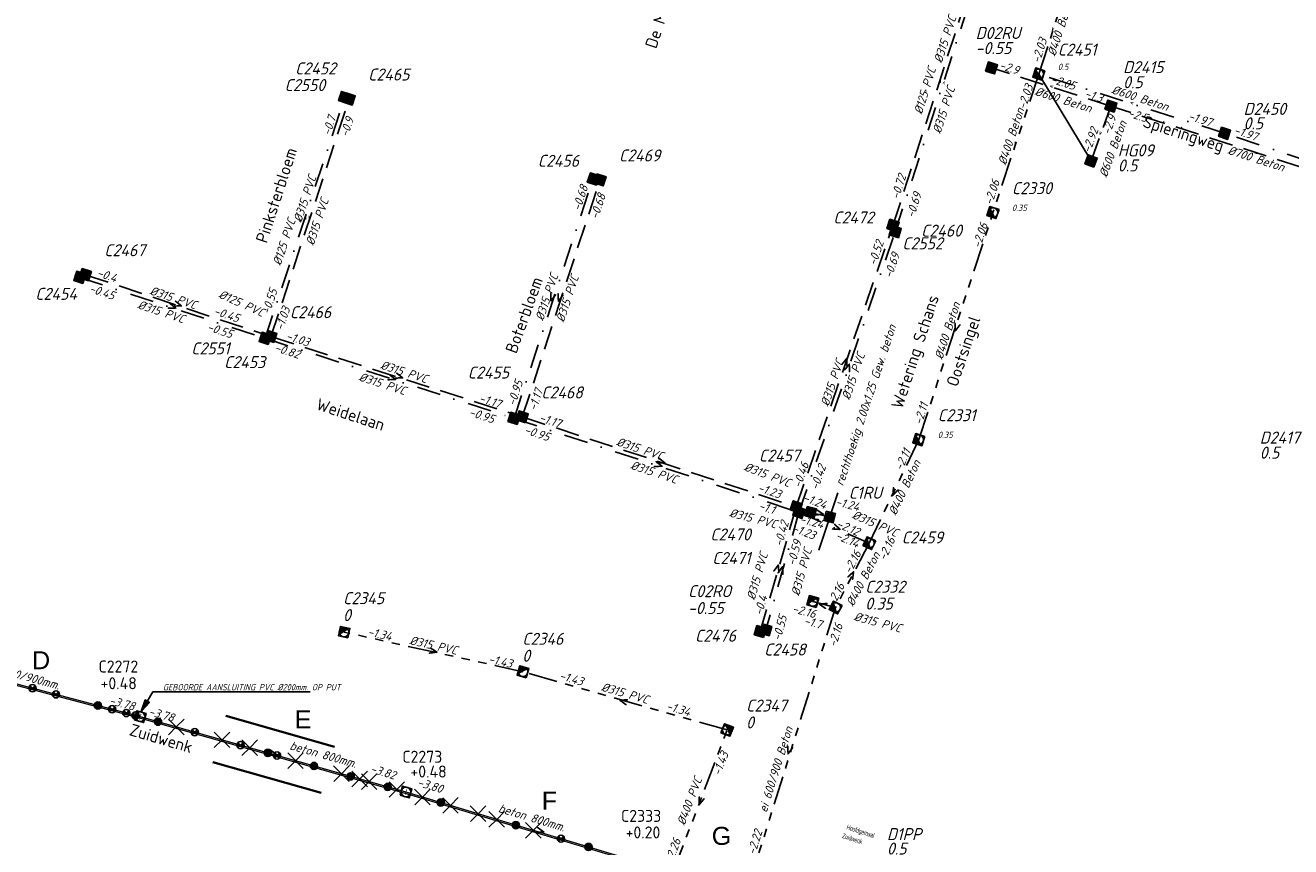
# Model space of a CAD drawing. Header units: metres. Extents: x 153906 to 154973, y 473035 to 474039.
# Tile 12 of 18: x 154355 to 154619, y 473527 to 473698. Entities that reach past the tile are written whole.
import ezdxf
from ezdxf.enums import TextEntityAlignment as Align
from ezdxf.lldxf.tags import DXFTag

# ---------------------------------------------------------------- set-up
doc = ezdxf.new("R2010")
doc.units = ezdxf.units.M
for name, pattern in [('DASHDOT', [25.4, 12.7, -6.35, 0, -6.35]), ('HIDDEN', [4, 2, -2]), ('RI-GWA', [18.45, 6, -1.8, 1.75, -1.8, 1.75, -1.8, 1.75, -1.8]), ('RI-GWA_BETON', [22, 16, -2, 2, -2]), ('RI-GWA_BETON_EI', [34, 20, -2, 2, -2, 2, -2, 2, -2]), ('RI-HWA', [7.4, 5, -2.4]), ('RI-VWA', [11, 5, -3, 0, -3])]:
    doc.linetypes.add(name, pattern=pattern)
doc.layers.get('0').update_dxf_attribs({"linetype": 'CONTINUOUS'})
doc.layers.get('defpoints').update_dxf_attribs({"linetype": 'CONTINUOUS'})
doc.layers.add('B-OI-RI-AANPIJLING', color=1, linetype='CONTINUOUS')
doc.layers.add('R-OI-RI-DIAMETER_RIOOL-T18', color=6, linetype='CONTINUOUS')
for name, color, linetype, lineweight in [('B-XX-OG-TOPOGRAFIE-T18', 1, 'CONTINUOUS', 18), ('N-OI-RI-BIJZONDERDERHEDEN-T18', 134, 'CONTINUOUS', 18), ('N-OI-RI-GWA_BOB-T18', 14, 'CONTINUOUS', 18), ('N-OI-RI-GWA_HULPSTUK-KOLK-S', 210, 'CONTINUOUS', 25), ('N-OI-RI-GWA_PUTDEKSELHOOGTE-T25', 14, 'CONTINUOUS', 25), ('N-OI-RI-GWA_PUTNUMMER-T25', 14, 'CONTINUOUS', 25), ('N-OI-RI-GWA_RIOOLPUT-S', 14, 'CONTINUOUS', 25), ('N-OI-RI-GWA_TRANSPORTLEIDING_BETON_800-G', 14, 'RI-GWA_BETON', 30), ('N-OI-RI-GWA_TRANSPORTLEIDING_BETON_EI_600X900-G', 14, 'RI-GWA_BETON_EI', 30), ('N-OI-RI-MATERIAAL-T18', 14, 'CONTINUOUS', 18), ('N-OI-RI-T50', 130, 'CONTINUOUS', 25), ('N-OI-RI-TRANSPORTLEIDING-VERIFICATIE-G', 67, 'HIDDEN', 30), ('N-OI-RI-VRIJVERVAL_HULPSTUK-S', 210, 'CONTINUOUS', 25), ('N-OI-RI-VRIJVERVAL_HULPSTUK-S-GESLOTEN', 190, 'CONTINUOUS', 25), ('N-RO-KG-GRENS_WERK-G', 7, 'XX-WERKGRENS', 35), ('R-OI-KW-KUNSTWERK_DUIKER-G', 170, 'CONTINUOUS', 25), ('R-OI-RI-BOB-T18', 6, 'CONTINUOUS', 18), ('R-OI-RI-GWA_PUTDEKSELHOOGTE-T25', 10, 'CONTINUOUS', 25), ('R-OI-RI-GWA_PUTNUMMER-T25', 10, 'CONTINUOUS', 25), ('R-OI-RI-GWA_RIOOLPUT_INSPECTIEPUT-S', 10, 'CONTINUOUS', 25), ('R-OI-RI-GWA_TRANSPORTLEIDING-G', 10, 'RI-GWA', 25), ('R-OI-RI-HWA_PUTDEKSELHOOGTE-T25', 150, 'CONTINUOUS', 25), ('R-OI-RI-HWA_PUTNUMMER-T25', 150, 'CONTINUOUS', 25), ('R-OI-RI-HWA_RIOOLPUT_INSPECTIEPUT-S', 150, 'CONTINUOUS', 25), ('R-OI-RI-HWA_TRANSPORTLEIDING-G', 150, 'RI-HWA', 25), ('R-OI-RI-MECHANISCH-G', 210, 'RI-PERS', 25), ('R-OI-RI-STROOMRICHTING-G', 251, 'CONTINUOUS', 25), ('R-OI-RI-VWA_PUTDEKSELHOOGTE-T25', 34, 'CONTINUOUS', 25), ('R-OI-RI-VWA_PUTNUMMER-T25', 34, 'CONTINUOUS', 25), ('R-OI-RI-VWA_RIOOLPUT_INSPECTIEPUT-S', 34, 'CONTINUOUS', 25), ('R-OI-RI-VWA_TRANSPORTLEIDING-G', 34, 'RI-VWA', 25)]:
    doc.layers.add(name, color=color, linetype=linetype, lineweight=lineweight)
doc.styles.add('ARIAL', font='arial.ttf')
doc.styles.add('NLCS-ISO', font='NLCS-ISO.ttf')
doc.styles.add('NLCS-ISO-M-T18', font='NLCS-ISO.ttf', dxfattribs={"height": 1.8})
doc.styles.add('NLCS-ISO-M500-T18_CURSIEF', font='NLCS-ISO.ttf', dxfattribs={"oblique": 15, "height": 0.9})
doc.styles.add('NLCS-ISO-M500-T25', font='NLCS-ISO.ttf', dxfattribs={"height": 1.25})
doc.styles.add('NLCS-ISO-M750-T18_CURSIEF', font='NLCS-ISO.ttf', dxfattribs={"oblique": 15, "height": 1.35})
doc.styles.add('NLCS-ISO-M750-T25', font='NLCS-ISO.ttf', dxfattribs={"height": 1.875})
doc.styles.add('NLCS-ISO-M750-T25_CURSIEF', font='NLCS-ISO.ttf', dxfattribs={"oblique": 15, "height": 1.875})
tags = doc.linetypes.add('RI-PERS', pattern='A,7,-2,["P",Standard,S=1.8,R=0,X=-0.5,Y=-0.9],-2,7,-2,[102,NLCS.SHX,S=1,R=180,X=0,Y=0],-2', length=22).pattern_tags.tags
tags[6] = DXFTag(74, 10)
doc.linetypes.add('XX-WERKGRENS', pattern='A,0,[137,NLCS.SHX,S=0.1,R=0,X=-1.1,Y=-1.35],-6', length=6)

# ---------------------------------------------------------------- blocks, each defined once
blk = doc.blocks.new('SRI-HULP_INLAAT_BLIND-SO')
blk.add_line((-5.43, 5.4), (5.4, -5.4))
at = {"flags": 128}
blk.add_lwpolyline([(5.38, 5.42), (0, 0), (-5.4, -5.4)], dxfattribs=at)
blk = doc.blocks.new('SRI-HULP_INLAAT_KOLK-SO')
h = blk.add_hatch(color=256)
edge = h.paths.add_edge_path()
edge.add_arc((0, 0), 1, 0, 360)
blk.add_circle((0, 0), 1)
blk = doc.blocks.new('SRI-HULP_INLAAT_125MM-SO')
h = blk.add_hatch(color=256)
h.dxf.hatch_style = 1
h.paths.add_polyline_path([(-0.71, 0.71, 0.198912), (-1, 0, 0.198912), (-0.71, -0.71), (0, 0)])
h = blk.add_hatch(color=256)
h.dxf.hatch_style = 1
h.paths.add_polyline_path([(0.71, -0.71, 0.198912), (1, 0, 0.198912), (0.71, 0.71), (0, 0)])
for p, q in [((-0.71, 0.71), (0.71, -0.71)), ((-0.71, -0.71), (0.71, 0.71))]:
    blk.add_line(p, q)
blk.add_circle((0, 0), 1)
blk = doc.blocks.new('SRI-PUT_INSPECTIE-SO')
at = {"lineweight": -3, "flags": 128}
blk.add_lwpolyline([(-2, -2), (2, -2), (2, 2), (-2, 2)], close=True, dxfattribs=at)
at = {"lineweight": -3, "ltscale": 1.5}
blk.add_circle((0, 0), 2, dxfattribs=at)
at = {"ltscale": 0.1, "style": 'NLCS-ISO'}
blk.add_text('I', height=2.5, dxfattribs=at).set_placement((0, -0.01), align=Align.MIDDLE_CENTER)
blk = doc.blocks.new('N-SRI-PUT_GWA-SO')
blk.add_hatch(color=256).paths.add_polyline_path([(1.41, 1.41, 0.664858), (-2, 0.02), (-2, -0.02, 0.196534), (-1.41, -1.41)])
at = {"lineweight": -3, "flags": 128}
blk.add_lwpolyline([(2, -2), (2, 2), (-2, 2), (-2, -2)], close=True, dxfattribs=at)
at = {"lineweight": -3}
blk.add_circle((0, 0), 2, dxfattribs=at)
blk = doc.blocks.new('N-SRI-PUT_VWA-SO')
h = blk.add_hatch(color=256)
edge = h.paths.add_edge_path()
edge.add_arc((0, 0), 2, 0, 360)
at = {"flags": 128}
blk.add_lwpolyline([(-2, 2), (2, 2), (2, -2), (-2, -2)], close=True, dxfattribs=at)
at = {"lineweight": -3, "flags": 128}
blk.add_lwpolyline([(2, -2), (2, 2), (-2, 2), (-2, -2)], close=True, dxfattribs=at)
at = {"lineweight": -3}
blk.add_circle((0, 0), 2, dxfattribs=at)
blk = doc.blocks.new('N-SRI-PUT_HWA-SO')
h = blk.add_hatch(color=256)
h.dxf.hatch_style = 1
h.paths.add_polyline_path([(-2, 0, 1), (2, 0, 1)])
at = {"lineweight": -3, "flags": 128}
blk.add_lwpolyline([(-2, -2), (2, -2), (2, 2), (-2, 2)], close=True, dxfattribs=at)
at = {"lineweight": -3}
blk.add_circle((0, 0), 2, dxfattribs=at)

msp = doc.modelspace()

# ---------------------------------------------------------------- linework, layer by layer
at = {"layer": 'B-OI-RI-AANPIJLING', "flags": 128}
msp.add_lwpolyline([(154379.49, 473555.48), (154381.19, 473557.38), (154380.31, 473557.9), (154379.49, 473555.48), (154380.46, 473557.81), (154380.61, 473557.73), (154379.49, 473555.48), (154380.9, 473557.55), (154381.05, 473557.47), (154379.49, 473555.48), (154381.88, 473559.57), (154414.62, 473559.57)], dxfattribs=at)
at = {"layer": 'N-OI-RI-GWA_TRANSPORTLEIDING_BETON_800-G', "const_width": 0.25}
for points in [[(154434.58, 473538.73), (154379.26, 473554.42)], [(154490.17, 473522.01), (154434.58, 473538.73)]]:
    msp.add_lwpolyline(points, dxfattribs=at)
at = {"layer": 'N-OI-RI-GWA_TRANSPORTLEIDING_BETON_EI_600X900-G', "const_width": 0.25}
msp.add_lwpolyline([(154379.26, 473554.42), (154316.14, 473571.13)], dxfattribs=at)
at = {"layer": 'N-OI-RI-TRANSPORTLEIDING-VERIFICATIE-G', "const_width": 0.25}
for points in [[(154379.19, 473554.13), (154316.06, 473570.84)], [(154434.49, 473538.44), (154379.18, 473554.13)], [(154490.09, 473521.72), (154434.49, 473538.44)]]:
    msp.add_lwpolyline(points, dxfattribs=at)
at = {"layer": 'N-RO-KG-GRENS_WERK-G'}
for points in [[(154397.09, 473554.56), (154419.68, 473548.15)], [(154394.36, 473544.94), (154416.95, 473538.53)]]:
    msp.add_lwpolyline(points, dxfattribs=at)
at = {"layer": 'R-OI-KW-KUNSTWERK_DUIKER-G'}
msp.add_polyline3d([(154520.51, 473589.12, 0), (154524.52, 473601.01, 0)], dxfattribs=at)
msp.add_polyline3d([(154520.51, 473589.12, 0), (154524.52, 473601.01, 0)], dxfattribs=at)
at = {"layer": 'R-OI-RI-GWA_TRANSPORTLEIDING-G', "flags": 128}
for points in [[(154541.35, 473612.11), (154556.79, 473659.38)], [(154541.35, 473612.11), (154531.05, 473590.54)], [(154531.05, 473590.54), (154524.03, 473577.15)], [(154524.03, 473577.15), (154505.38, 473517.41)], [(154524.03, 473577.15), (154519.3, 473578.4)], [(154458.95, 473563.77), (154421.71, 473572.02)], [(154501.46, 473551.65), (154458.95, 473563.77)], [(154490.17, 473522.01), (154501.46, 473551.65)]]:
    msp.add_lwpolyline(points, dxfattribs=at)
at = {"layer": 'R-OI-RI-GWA_TRANSPORTLEIDING-G'}
for points in [[(154566.34, 473688.23, 0), (154572.38, 473706.89, 0)], [(154566.34, 473688.23, 0), (154556.79, 473659.38, 0)]]:
    msp.add_polyline3d(points, dxfattribs=at)
at = {"layer": 'R-OI-RI-HWA_TRANSPORTLEIDING-G', "flags": 128}
for points in [[(154406.47, 473633.56), (154422.76, 473683.04)], [(154458.8, 473616.85), (154474.98, 473666.2)], [(154515.83, 473598.1), (154535.98, 473656.72)], [(154367.83, 473646.45), (154406.47, 473633.56)], [(154406.47, 473633.56), (154458.8, 473616.85)], [(154458.8, 473616.85), (154515.83, 473598.1)], [(154515.83, 473598.1), (154508.35, 473572.15)], [(154515.83, 473598.1), (154518.85, 473596.96)], [(154518.85, 473596.96), (154522.82, 473595.97)]]:
    msp.add_lwpolyline(points, dxfattribs=at)
at = {"layer": 'R-OI-RI-HWA_TRANSPORTLEIDING-G'}
for points in [[(154535.98, 473656.72, 0), (154555.39, 473716.78, 0)], [(154581.36, 473681.55, 0), (154556.5, 473689.5, 0)], [(154577.22, 473670.14, 0), (154581.36, 473681.55, 0)], [(154641.89, 473662.14, 0), (154581.36, 473681.55, 0)]]:
    msp.add_polyline3d(points, dxfattribs=at)
at = {"layer": 'R-OI-RI-MECHANISCH-G'}
msp.add_polyline3d([(154577.22, 473670.14, 0), (154566.34, 473688.23, 0)], dxfattribs=at)
at = {"layer": 'R-OI-RI-VWA_TRANSPORTLEIDING-G', "flags": 128}
for points in [[(154405.26, 473633.2), (154421.83, 473683.34)], [(154457.08, 473616.53), (154473.61, 473666.66)], [(154516.4, 473596.97), (154536.46, 473655.41)], [(154366.67, 473645.89), (154405.26, 473633.2)], [(154405.26, 473633.2), (154457.08, 473616.53)], [(154457.08, 473616.53), (154516.4, 473596.97)], [(154516.4, 473596.97), (154509.51, 473572.5)], [(154516.4, 473596.97), (154531.05, 473590.54)]]:
    msp.add_lwpolyline(points, dxfattribs=at)
at = {"layer": 'R-OI-RI-VWA_TRANSPORTLEIDING-G'}
for points in [[(154536.46, 473655.41, 0), (154556.51, 473717.47, 0)], [(154605.02, 473675.9, 0), (154566.34, 473688.23, 0)], [(154643.82, 473662.96, 0), (154605.02, 473675.9, 0)]]:
    msp.add_polyline3d(points, dxfattribs=at)

# ---------------------------------------------------------------- block references
at = {"layer": 'N-OI-RI-GWA_HULPSTUK-KOLK-S', "linetype": 'DASHDOT', "xscale": 0.75, "yscale": 0.75, "zscale": 0.75}
for p in [(154370.46, 473556.75), (154382.97, 473553.37), (154405.82, 473546.89), (154415.43, 473544.16), (154423.08, 473541.99), (154430.78, 473539.8), (154441.85, 473536.54), (154457.46, 473531.84), (154472.59, 473527.29)]:
    msp.add_blockref('SRI-HULP_INLAAT_KOLK-SO', p, dxfattribs=at)
at = {"layer": 'N-OI-RI-GWA_RIOOLPUT-S', "linetype": 'DASHDOT', "xscale": 0.5, "yscale": 0.5, "zscale": 0.5}
for p, rotation in [((154379.26, 473554.42), 344.1647944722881), ((154434.58, 473538.73), 344.1647944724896)]:
    msp.add_blockref('SRI-PUT_INSPECTIE-SO', p, dxfattribs=dict(at, rotation=rotation))
at = {"layer": 'N-OI-RI-VRIJVERVAL_HULPSTUK-S', "linetype": 'DASHDOT', "xscale": 0.75, "yscale": 0.75, "zscale": 0.75}
for p in [(154356.83, 473560.35), (154361.72, 473559.06), (154373.41, 473555.97), (154376.36, 473555.18), (154378.3, 473554.67), (154390.61, 473551.2), (154400.14, 473548.5), (154407.74, 473546.34), (154466.85, 473529.02)]:
    msp.add_blockref('SRI-HULP_INLAAT_125MM-SO', p, dxfattribs=at)
at = {"layer": 'N-OI-RI-VRIJVERVAL_HULPSTUK-S-GESLOTEN', "linetype": 'DASHDOT', "xscale": 0.3, "yscale": 0.3, "zscale": 0.3}
for p in [(154386.77, 473552.29), (154396.29, 473549.59), (154402.06, 473547.95), (154411.59, 473545.25), (154421.16, 473542.53), (154424.96, 473541.46), (154426.93, 473540.9), (154432.7, 473539.26), (154438.02, 473537.69), (154443.86, 473535.93), (154449.61, 473534.21), (154453.49, 473533.04), (154461.1, 473530.75)]:
    msp.add_blockref('SRI-HULP_INLAAT_BLIND-SO', p, dxfattribs=at)
at = {"layer": 'R-OI-RI-GWA_RIOOLPUT_INSPECTIEPUT-S'}
for p, xscale, yscale, zscale, rotation in [((154566.34, 473688.23), 0.5, 0.5, 0.5, 72.0518886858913), ((154556.79, 473659.38), 0.5, 0.5, 0.5, 71.68429300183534), ((154541.35, 473612.11), 0.5, 0.5, 0.5, 71.91226316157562), ((154541.35, 473612.11), 0.5, 0.5, 0.5, 71.91226316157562), ((154531.05, 473590.54), 0.5, 0.5, 0.5, 64.46626653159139), ((154531.05, 473590.54), 0.5, 0.5, 0.5, 64.46626653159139), ((154519.3, 473578.4), 0.5, 0.5, 0.5, 345.1968285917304), ((154519.3, 473578.4), 0.5, 0.5, 0.5, 345.1968285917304), ((154524.03, 473577.15), 0.4999999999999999, 0.4999999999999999, 0.4999999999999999, 62.34155359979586), ((154524.03, 473577.15), 0.4999999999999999, 0.4999999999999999, 0.4999999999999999, 62.34155359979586), ((154421.71, 473572.02), 0.4999999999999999, 0.4999999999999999, 0.4999999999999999, 347.5039413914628), ((154421.71, 473572.02), 0.4999999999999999, 0.4999999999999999, 0.4999999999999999, 347.5039413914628), ((154458.95, 473563.77), 0.4999999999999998, 0.4999999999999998, 0.4999999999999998, 344.0798882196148), ((154458.95, 473563.77), 0.4999999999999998, 0.4999999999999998, 0.4999999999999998, 344.0798882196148), ((154501.46, 473551.65), 0.5, 0.5, 0.5, 249.1570374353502), ((154501.46, 473551.65), 0.5, 0.5, 0.5, 249.1570374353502)]:
    msp.add_blockref('N-SRI-PUT_GWA-SO', p, dxfattribs=dict(at, xscale=xscale, yscale=yscale, zscale=zscale, rotation=rotation))
at = {"layer": 'R-OI-RI-HWA_RIOOLPUT_INSPECTIEPUT-S'}
for p, xscale, yscale, zscale, rotation in [((154556.5, 473689.5), 0.4999999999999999, 0.4999999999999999, 0.4999999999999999, 342.2586741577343), ((154422.76, 473683.04), 0.4999999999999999, 0.4999999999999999, 0.4999999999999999, 251.7698929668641), ((154581.36, 473681.55), 0.5, 0.5, 0.5, 342.2237384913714), ((154577.22, 473670.14), 0.5, 0.5, 0.5, 70.08224294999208), ((154474.98, 473666.2), 0.5, 0.5, 0.5, 251.8497344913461), ((154535.98, 473656.72), 0.5, 0.5, 0.5, 72.0892005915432), ((154367.83, 473646.45), 0.5, 0.5, 0.5, 341.5454808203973), ((154367.83, 473646.45), 0.5, 0.5, 0.5, 341.5454808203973), ((154406.47, 473633.56), 0.5, 0.5, 0.5, 71.76989296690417), ((154406.47, 473633.56), 0.5, 0.5, 0.5, 71.76989296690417), ((154458.8, 473616.85), 0.4999999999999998, 0.4999999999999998, 0.4999999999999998, 71.8497344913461), ((154458.8, 473616.85), 0.4999999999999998, 0.4999999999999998, 0.4999999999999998, 71.8497344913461), ((154515.83, 473598.1), 0.5, 0.5, 0.5, 71.03068492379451), ((154515.83, 473598.1), 0.5, 0.5, 0.5, 71.03068492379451), ((154518.85, 473596.96), 0.5, 0.5, 0.5, 345.9365795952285), ((154518.85, 473596.96), 0.5, 0.5, 0.5, 345.9365795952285), ((154522.82, 473595.97), 0.5, 0.5, 0.5, 165.9365795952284), ((154522.82, 473595.97), 0.5, 0.5, 0.5, 165.9365795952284), ((154508.35, 473572.15), 0.5, 0.5, 0.5, 73.90922284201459), ((154508.35, 473572.15), 0.5, 0.5, 0.5, 73.90922284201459)]:
    msp.add_blockref('N-SRI-PUT_HWA-SO', p, dxfattribs=dict(at, xscale=xscale, yscale=yscale, zscale=zscale, rotation=rotation))
at = {"layer": 'R-OI-RI-VWA_RIOOLPUT_INSPECTIEPUT-S'}
for p, xscale, yscale, zscale, rotation in [((154421.83, 473683.34), 0.5, 0.5, 0.5, 251.7187691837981), ((154605.02, 473675.9), 0.5, 0.5, 0.5, 341.5561914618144), ((154473.61, 473666.38), 0.4999999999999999, 0.4999999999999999, 0.4999999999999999, 251.5565175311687), ((154536.46, 473655.41), 0.5, 0.5, 0.5, 72.09098653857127), ((154366.67, 473645.89), 0.5, 0.5, 0.5, 341.7902815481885), ((154366.67, 473645.89), 0.5, 0.5, 0.5, 341.7902815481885), ((154405.26, 473633.2), 0.5, 0.5, 0.5, 71.7187691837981), ((154405.26, 473633.2), 0.5, 0.5, 0.5, 71.7187691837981), ((154457.08, 473616.53), 0.5, 0.5, 0.5, 71.74972725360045), ((154457.08, 473616.53), 0.5, 0.5, 0.5, 71.74972725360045), ((154516.4, 473596.97), 0.4999999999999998, 0.4999999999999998, 0.4999999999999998, 71.0580636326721), ((154516.4, 473596.97), 0.4999999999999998, 0.4999999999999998, 0.4999999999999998, 71.0580636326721), ((154509.51, 473572.5), 0.5, 0.5, 0.5, 74.26918707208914), ((154509.51, 473572.5), 0.5, 0.5, 0.5, 74.26918707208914)]:
    msp.add_blockref('N-SRI-PUT_VWA-SO', p, dxfattribs=dict(at, xscale=xscale, yscale=yscale, zscale=zscale, rotation=rotation))

# ---------------------------------------------------------------- texts
at = {"layer": 'B-XX-OG-TOPOGRAFIE-T18', "style": 'NLCS-ISO-M-T18'}
for s, rotation, p in [('De Meent', 71.8, (154487.68, 473700.42)), ('Spieringweg', 342.2, (154596.47, 473675.82)), ('Pinksterbloem', 72, (154407.6, 473663)), ('Boterbloem', 70.2, (154459.18, 473638.05)), ('Wetering Schans', 71.8, (154540.57, 473630.43)), ('Oostsingel', 71.2, (154550.62, 473630.5)), ('Weidelaan', 341.9, (154423.07, 473617.34)), ('Zuidwenk', 343.4, (154383.62, 473549.89))]:
    msp.add_text(s, height=2.5, rotation=rotation, dxfattribs=at).set_placement(p, align=Align.MIDDLE_CENTER)
at = {"layer": 'defpoints', "color": 7, "linetype": 'Continuous', "oblique": 360, "width": 0.599891}
for s, p in [('Hoofdgemaal', (154526.23, 473531)), ('Zuidwenk', (154525.34, 473529.2))]:
    msp.add_text(s, height=1, rotation=341.8369, dxfattribs=at).set_placement(p)
at = {"layer": 'N-OI-RI-BIJZONDERDERHEDEN-T18', "style": 'NLCS-ISO-M750-T18_CURSIEF', "oblique": 15, "width": 0.8}
msp.add_text('GEBOORDE AANSLUITING PVC %%C200mm. OP PUT', height=1.35, dxfattribs=at).set_placement((154383.98, 473559.88))
at = {"layer": 'N-OI-RI-GWA_BOB-T18', "linetype": 'Continuous', "style": 'NLCS-ISO-M750-T18_CURSIEF', "oblique": 15}
for s, rotation, p in [('-3.78', 344.9209, (154372.66, 473557.04)), ('-3.78', 344.343, (154380.86, 473554.74)), ('-3.82', 343.3465, (154427.02, 473542.83)), ('-3.80', 343.1361, (154436.82, 473540.02))]:
    msp.add_text(s, height=1.8, rotation=rotation, dxfattribs=at).set_placement(p)
at = {"layer": 'N-OI-RI-GWA_PUTDEKSELHOOGTE-T25', "linetype": 'Continuous', "style": 'NLCS-ISO-M750-T25'}
for s, p in [('+0.48', (154371.01, 473560.13)), ('+0.48', (154435.52, 473541.74)), ('+0.20', (154480.32, 473529.07))]:
    msp.add_text(s, height=2.5, dxfattribs=at).set_placement(p)
at = {"layer": 'N-OI-RI-GWA_PUTNUMMER-T25', "linetype": 'Continuous', "style": 'NLCS-ISO-M750-T25'}
for s, p in [('C2272', (154370.58, 473563.61)), ('C2273', (154433.83, 473544.83)), ('C2333', (154479.36, 473532.51))]:
    msp.add_text(s, height=2.5, dxfattribs=at).set_placement(p)
at = {"layer": 'N-OI-RI-MATERIAAL-T18', "linetype": 'Continuous', "style": 'NLCS-ISO-M500-T18_CURSIEF', "oblique": 15}
for s, rotation, p in [('beton 600/900mm.', 345.1301, (154343.76, 473564.95)), ('beton 800mm.', 344.1333, (154410.25, 473547.65)), ('beton 800mm.', 343.2551, (154453.69, 473534.61))]:
    msp.add_text(s, height=1.8, rotation=rotation, dxfattribs=at).set_placement(p)
at = {"layer": 'N-OI-RI-T50', "style": 'ARIAL'}
for s, p in [('D', (154356.73, 473564.3)), ('E', (154411.43, 473551.96)), ('F', (154462.86, 473535.06)), ('G', (154498.24, 473527.72))]:
    msp.add_text(s, height=3.75, dxfattribs=at).set_placement(p)
at = {"layer": 'R-OI-RI-BOB-T18', "style": 'NLCS-ISO-M750-T18_CURSIEF', "oblique": 15}
for s, rotation, p in [('-2.03', 72.1927, (154568.11, 473695.35)), ('-2.9', 342.2383, (154561.91, 473688.09)), ('-2.05', 342.2383, (154573.66, 473684.85)), ('-2.5', 342.2383, (154588.67, 473678.15)), ('-2.92', 69.9009, (154578.82, 473676.64)), ('-1.97', 341.6654, (154611.58, 473674.25)), ('-2.06', 71.6197, (154558.26, 473665.83)), ('-0.52', 71.0468, (154534.13, 473653.18)), ('-0.69', 71.0468, (154537.44, 473650.63)), ('-0.55', 71.6197, (154407.87, 473643.15)), ('-0.45', 341.6654, (154399.54, 473636.48)), ('-1.03', 71.6197, (154410.53, 473639.38)), ('-0.55', 341.6654, (154398.14, 473633.17)), ('-0.95', 71.6197, (154459, 473624.09)), ('-1.17', 342.2383, (154454.04, 473618.6)), ('-1.17', 71.6197, (154463.15, 473622.33)), ('-0.95', 342.2383, (154452.68, 473615.47)), ('-2.11', 72.1927, (154543.35, 473619.41)), ('-1.23', 341.6654, (154512.35, 473599.81)), ('-1.24', 339.3735, (154521.77, 473597.59)), ('-1.1', 341.6654, (154511.06, 473596.55)), ('-0.42', 73.9116, (154514.34, 473594.84)), ('-1.24', 345.6761, (154521.26, 473593.57)), ('-2.14', 336.5087, (154528.46, 473589.52)), ('-0.59', 74.4845, (154517.01, 473590.89)), ('-2.16', 64.7442, (154536.52, 473591.24)), ('2.16', 62.4524, (154526, 473581.67)), ('-2.16', 345.1031, (154519.65, 473574.9)), ('-1.43', 347.3949, (154456.52, 473564.53)), ('-1.34', 343.9572, (154493.49, 473554.49)), ('-2.26', 69.3279, (154491.89, 473528.64)), ('-2.22', 72.7656, (154508.83, 473530.5))]:
    msp.add_text(s, height=1.8, rotation=rotation, dxfattribs=at).set_placement(p, align=Align.RIGHT)
for s, rotation, p in [('-2.03', 71.6197, (154563.57, 473680.74)), ('-1.3', 342.2383, (154575.76, 473683.44)), ('-0.7', 71.6197, (154418.8, 473675.31)), ('-0.9', 71.6197, (154422.48, 473674.97)), ('-2.9', 69.9009, (154581.12, 473675.43)), ('-1.97', 342.2383, (154597.3, 473678.75)), ('-0.72', 72.1927, (154537.19, 473662.01)), ('-0.68', 71.6197, (154470.85, 473659.61)), ('-0.68', 71.6197, (154474.53, 473657.85)), ('-0.69', 72.1927, (154540.35, 473658.13)), ('-2.06', 72.1927, (154554.16, 473651.85)), ('-0.4', 341.6654, (154370.11, 473646.13)), ('-0.45', 341.6654, (154368.48, 473642.87)), ('-1.03', 342.2383, (154409.48, 473632.97)), ('-0.82', 342.2383, (154407.08, 473630.55)), ('-1.17', 341.6654, (154462.17, 473615.97)), ('-0.95', 341.6654, (154459.06, 473613.43)), ('-2.11', 64.7442, (154537.81, 473605.49)), ('-0.46', 71.0468, (154516.77, 473601.91)), ('-0.42', 71.0468, (154520.38, 473601.47)), ('-1.24', 345.6761, (154523.89, 473598.41)), ('-2.12', 336.5087, (154524.06, 473593.95)), ('-1.23', 339.3735, (154514.86, 473592.98)), ('-2.16', 62.4524, (154527.16, 473584.01)), ('-0.4', 73.9116, (154508.72, 473575.38)), ('-0.55', 74.4845, (154512.53, 473570.07)), ('-1.7', 345.1031, (154517.32, 473573.64)), ('-2.16', 72.7656, (154524.11, 473568.76)), ('-1.34', 347.3949, (154426.49, 473571.31)), ('-1.43', 343.9572, (154466.37, 473562.22)), ('-1.43', 69.3279, (154500.03, 473541.99))]:
    msp.add_text(s, height=1.8, rotation=rotation, dxfattribs=at).set_placement(p)
at = {"layer": 'R-OI-RI-DIAMETER_RIOOL-T18', "style": 'NLCS-ISO-M750-T18_CURSIEF', "oblique": 15}
for s, rotation, p in [('%%C400 Beton', 72.1927, (154570.81, 473697.94)), ('%%C315 PVC', 72.1927, (154546.82, 473695.47)), ('%%C125 PVC', 72.7656, (154542.62, 473684.78)), ('%%C315 PVC', 72.1927, (154546.56, 473680.77)), ('%%C600 Beton', 342.2383, (154571.47, 473682.9)), ('%%C600 Beton', 342.2383, (154587.45, 473683.23)), ('%%C400 Beton', 71.6197, (154560.57, 473675.26)), ('%%C600 Beton', 69.9009, (154581.75, 473672.64)), ('%%C700 Beton', 342.2383, (154611.62, 473670.63)), ('%%C315 PVC', 71.6197, (154413.54, 473662.27)), ('%%C315 PVC', 71.6197, (154416.1, 473657.46)), ('%%C125 PVC', 71.6197, (154409.22, 473653.27)), ('%%C315 PVC', 71.6197, (154463.9, 473641.79)), ('%%C315 PVC', 71.6197, (154468.19, 473641.48)), ('%%C315 PVC', 341.6654, (154386.17, 473641.65)), ('%%C125 PVC', 335.9358, (154400.37, 473640.51)), ('%%C315 PVC', 341.6654, (154383.65, 473638.75)), ('%%C400 Beton', 72.1927, (154547.3, 473634.79)), ('rechthoekig 2.00x1.25 Gew. beton', 71.6197, (154530.28, 473619.29)), ('%%C315 PVC', 71.0468, (154523.32, 473623.96)), ('%%C315 PVC', 71.0468, (154527.72, 473625.33)), ('%%C315 PVC', 342.2383, (154434.21, 473626.23)), ('%%C315 PVC', 342.2383, (154429.71, 473623.76)), ('%%C315 PVC', 341.6654, (154483.32, 473610.2)), ('%%C400 Beton', 64.7442, (154538.38, 473602.14)), ('%%C315 PVC', 341.6654, (154486.27, 473605.33)), ('%%C315 PVC', 339.3735, (154509.86, 473604.81)), ('%%C315 PVC', 345.6761, (154506.89, 473595.72)), ('%%C315 PVC', 336.5087, (154532.29, 473594.63)), ('%%C315 PVC', 74.4845, (154516.93, 473584.54)), ('%%C315 PVC', 73.9116, (154507.72, 473583.67)), ('%%C400 Beton', 62.4524, (154529.76, 473583.09)), ('%%C315 PVC', 345.1031, (154532.83, 473574.08)), ('%%C315 PVC', 347.3949, (154440.33, 473569.29)), ('%%C315 PVC', 343.9572, (154480.2, 473559.32)), ('ei 600/900 Beton', 72.7656, (154511.56, 473543.43)), ('%%C400 PVC', 69.3279, (154493.61, 473536.83))]:
    msp.add_text(s, height=1.8, rotation=rotation, dxfattribs=at).set_placement(p, align=Align.MIDDLE_CENTER)
at = {"layer": 'R-OI-RI-GWA_PUTDEKSELHOOGTE-T25', "style": 'NLCS-ISO-M750-T25_CURSIEF', "oblique": 15}
for s, height, p in [('0.5', 1.35, (154570.29, 473689.05)), ('0.35', 1.35, (154560.74, 473659.7)), ('0.35', 1.35, (154545.3, 473612.43)), ('0.35', 2.5, (154530.2, 473576.72)), ('0', 2.5, (154421.49, 473574.32)), ('-0.55', 2.5, (154493.31, 473575.79)), ('0', 2.5, (154458.8, 473565.86)), ('0', 2.5, (154505.4, 473551.97))]:
    msp.add_text(s, height=height, dxfattribs=at).set_placement(p)
at = {"layer": 'R-OI-RI-GWA_PUTNUMMER-T25', "style": 'NLCS-ISO-M750-T25_CURSIEF', "oblique": 15}
for s, p in [('C2451', (154570.29, 473692.06)), ('C2330', (154560.74, 473663.21)), ('C2331', (154545.3, 473615.94)), ('C1RU', (154526.76, 473599.8)), ('C2459', (154537.79, 473590.49)), ('C02RO', (154493.31, 473579.3)), ('C2332', (154530.2, 473580.23)), ('C2345', (154421.49, 473577.84)), ('C2346', (154458.8, 473569.38)), ('C2347', (154505.4, 473555.48))]:
    msp.add_text(s, height=2.5, dxfattribs=at).set_placement(p)
at = {"layer": 'R-OI-RI-HWA_PUTDEKSELHOOGTE-T25', "style": 'NLCS-ISO-M750-T25_CURSIEF', "oblique": 15}
for s, p in [('-0.55', (154553.2, 473692.39)), ('0.5', (154583.89, 473685.27)), ('0.5', (154582.79, 473667.95)), ('0.5', (154612.34, 473608.14))]:
    msp.add_text(s, height=2.5, dxfattribs=at).set_placement(p)
at = {"layer": 'R-OI-RI-HWA_PUTNUMMER-T25', "style": 'NLCS-ISO-M750-T25_CURSIEF', "oblique": 15}
for s, p in [('D02RU', (154553.2, 473695.53)), ('D2415', (154583.89, 473688.42)), ('C2465', (154426.71, 473686.88)), ('C2469', (154478.93, 473670.03)), ('HG09', (154582.79, 473671.09)), ('C2472', (154523.55, 473657.11)), ('C2467', (154371.77, 473650.29)), ('C2466', (154410.41, 473637.39)), ('C2466', (154410.41, 473637.39)), ('C2468', (154462.75, 473620.68)), ('C2468', (154462.75, 473620.68)), ('D2417', (154612.34, 473611.28)), ('C2457', (154508.06, 473607.54)), ('C2457', (154508.06, 473607.54)), ('C2470', (154497.94, 473591.11)), ('C2470', (154497.94, 473591.11)), ('C2476', (154494.76, 473570.03)), ('C2476', (154494.76, 473570.03))]:
    msp.add_text(s, height=2.5, dxfattribs=at).set_placement(p)
at = {"layer": 'R-OI-RI-STROOMRICHTING-G'}
for height, rotation, style, p in [(1.25, 252.1014, 'NLCS-ISO-M500-T25', (154569.36, 473697.56)), (1.25, 72.1927, 'NLCS-ISO-M500-T25', (154545.69, 473686.75)), (1.25, 72.7656, 'NLCS-ISO-M500-T25', (154542.62, 473684.78)), (1.25, 72.1927, 'NLCS-ISO-M500-T25', (154546.49, 473686.44)), (1.25, 162.1471, 'NLCS-ISO-M500-T25', (154568.93, 473685.52)), (1.25, 162.1471, 'NLCS-ISO-M500-T25', (154585.68, 473682.07)), (1.25, 251.5285, 'NLCS-ISO-M500-T25', (154561.57, 473673.8)), (1.25, 249.8096, 'NLCS-ISO-M500-T25', (154579.29, 473675.84)), (1.25, 342.2383, 'NLCS-ISO-M500-T25', (154611.62, 473671.84)), (1.25, 71.6197, 'NLCS-ISO-M500-T25', (154412.51, 473657.73)), (1.25, 71.6197, 'NLCS-ISO-M500-T25', (154413.54, 473658.27)), (1.25, 251.5285, 'NLCS-ISO-M500-T25', (154414.62, 473658.3)), (3.5, 251.5285, 'NLCS-ISO-M750-T25', (154465.35, 473641.6)), (3.5, 252.1014, 'NLCS-ISO-M750-T25', (154466.89, 473641.52)), (3.5, 341.6654, 'NLCS-ISO-M750-T25', (154386.08, 473640.09)), (3.5, 341.6654, 'NLCS-ISO-M750-T25', (154387.26, 473640.54)), (3.5, 335.9358, 'NLCS-ISO-M750-T25', (154405.55, 473633.97)), (3.5, 252.1014, 'NLCS-ISO-M750-T25', (154549.54, 473635.36)), (3.5, 71.0468, 'NLCS-ISO-M750-T25', (154525.79, 473628.47)), (3.5, 342.2383, 'NLCS-ISO-M750-T25', (154431.85, 473625.21)), (3.5, 342.2383, 'NLCS-ISO-M750-T25', (154433.32, 473625.55)), (3.5, 71.0468, 'NLCS-ISO-M750-T25', (154526.31, 473627.26)), (3.5, 341.6654, 'NLCS-ISO-M750-T25', (154487.32, 473607.14)), (3.5, 341.6654, 'NLCS-ISO-M750-T25', (154487.9, 473607.86)), (3.5, 244.653, 'NLCS-ISO-M750-T25', (154536.59, 473601.03)), (3.5, 339.3735, 'NLCS-ISO-M750-T25', (154517.34, 473597.53)), (3.5, 345.6761, 'NLCS-ISO-M750-T25', (154520.85, 473597.11)), (3.5, 336.5087, 'NLCS-ISO-M750-T25', (154524.44, 473594.04)), (3.5, 73.9116, 'NLCS-ISO-M750-T25', (154511.55, 473585.41)), (3.5, 74.4845, 'NLCS-ISO-M750-T25', (154512.41, 473585.03)), (3.5, 62.4524, 'NLCS-ISO-M750-T25', (154527.12, 473584.12)), (3.5, 165.0118, 'NLCS-ISO-M750-T25', (154521.27, 473577.31)), (3.5, 347.3949, 'NLCS-ISO-M750-T25', (154440.4, 473568.38)), (3.5, 163.8659, 'NLCS-ISO-M750-T25', (154479.74, 473557.28)), (3.5, 343.9572, 'NLCS-ISO-M750-T25', (154407.07, 473547.08)), (3.5, 252.6744, 'NLCS-ISO-M750-T25', (154514.7, 473547.28)), (3.5, 249.2366, 'NLCS-ISO-M750-T25', (154496.24, 473536.68)), (3.5, 343.3842, 'NLCS-ISO-M750-T25', (154462.69, 473530.95))]:
    msp.add_text('>', height=height, rotation=rotation, dxfattribs=dict(at, style=style)).set_placement(p, align=Align.MIDDLE_CENTER)
at = {"layer": 'R-OI-RI-VWA_PUTDEKSELHOOGTE-T25', "style": 'NLCS-ISO-M750-T25_CURSIEF', "oblique": 15}
for p in [(154608.97, 473676.72), (154534.73, 473525.71)]:
    msp.add_text('0.5', height=2.5, dxfattribs=at).set_placement(p)
at = {"layer": 'R-OI-RI-VWA_PUTNUMMER-T25', "style": 'NLCS-ISO-M750-T25_CURSIEF', "oblique": 15}
for s, p in [('C2452', (154411.51, 473688.16)), ('C2550', (154409.32, 473684.68)), ('D2450', (154608.97, 473679.73)), ('C2456', (154462.02, 473668.91)), ('C2460', (154541.84, 473654.37)), ('C2552', (154537.91, 473651.73)), ('C2454', (154357.41, 473641.21)), ('C2454', (154357.41, 473641.21)), ('C2551', (154389.88, 473629.86)), ('C2551', (154389.88, 473629.86)), ('C2453', (154396.73, 473627)), ('C2453', (154396.73, 473627)), ('C2455', (154447.45, 473624.82)), ('C2455', (154447.45, 473624.82)), ('C2471', (154498.35, 473586.21)), ('C2471', (154498.35, 473586.21)), ('C2458', (154509.16, 473567.15)), ('C2458', (154509.16, 473567.15)), ('D1PP', (154534.73, 473528.72))]:
    msp.add_text(s, height=2.5, dxfattribs=at).set_placement(p)

doc.saveas('drawing.dxf')
